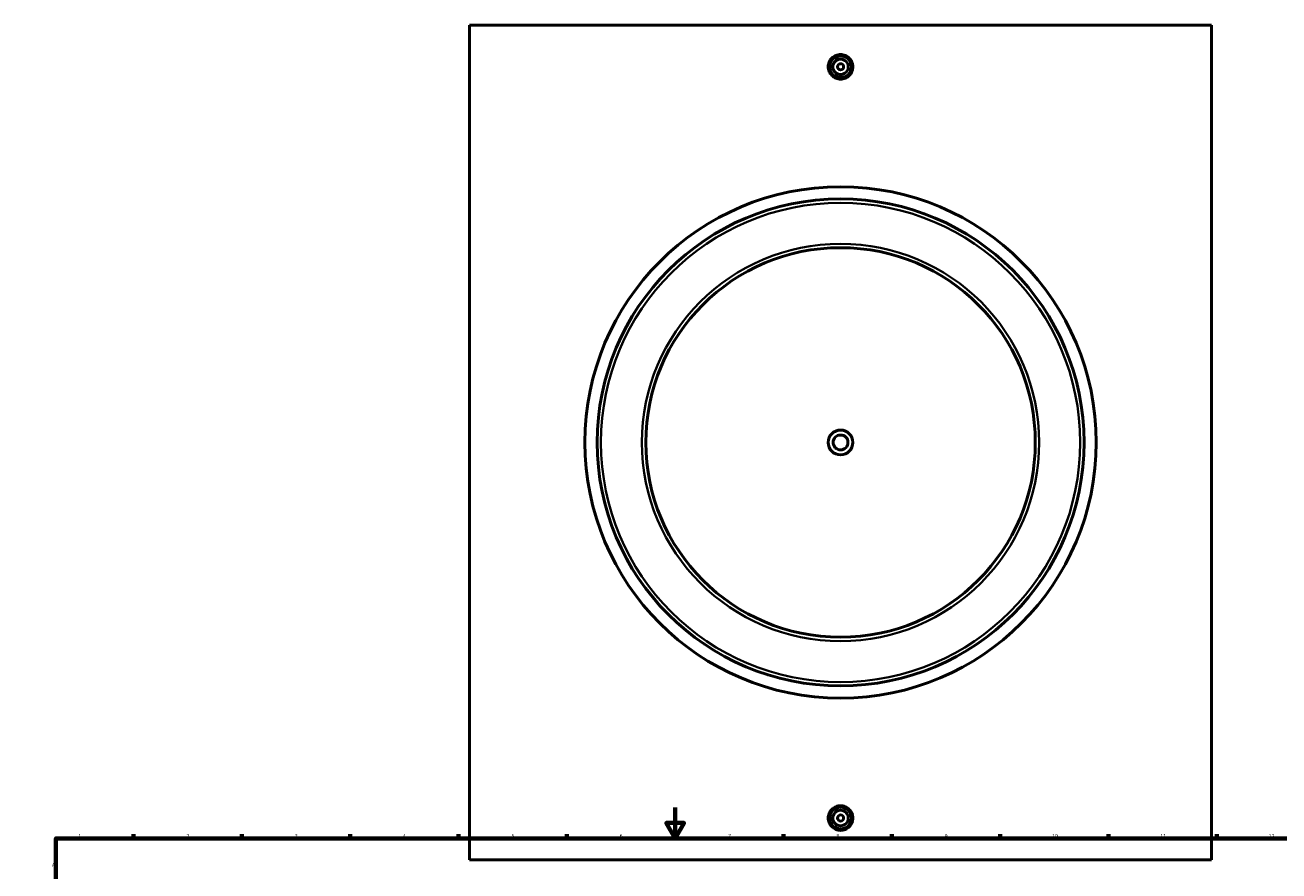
# Model space of a CAD drawing. Header units: millimetres. Extents: x -344 to 1553, y -395 to 1137.
# Tile 3 of 5: x 0 to 811, y 553 to 1100. Entities that reach past the tile are written whole.
import ezdxf

# ---------------------------------------------------------------- set-up
doc = ezdxf.new("R2010")
doc.units = ezdxf.units.MM
for name, color, linetype, lineweight in [('Border (ANSI)', 7, 'Continuous', 70), ('Visible (ANSI)', 7, 'Continuous', 50), ('Visible Narrow (ANSI)', 7, 'Continuous', 35)]:
    doc.layers.add(name, color=color, linetype=linetype, lineweight=lineweight)
doc.styles.add('Note Text (ANSI)', font='tahoma.ttf')

# ---------------------------------------------------------------- blocks, each defined once
blk = doc.blocks.new('Borders Default Border')
at = {"layer": 'Border (ANSI)'}
for p, q in [((70.08, 574), (70.08, 576.8)), ((140.17, 574), (140.17, 576.8)), ((210.25, 574), (210.25, 576.8)), ((280.33, 574), (280.33, 576.8)), ((350.42, 574), (350.42, 576.8)), ((490.58, 574), (490.58, 576.8)), ((560.67, 574), (560.67, 576.8)), ((630.75, 574), (630.75, 576.8)), ((700.83, 574), (700.83, 576.8)), ((770.92, 574), (770.92, 576.8)), ((20, 519.75), (17.2, 519.75)), ((821, 519.75), (823.8, 519.75)), ((20, 445.5), (17.2, 445.5)), ((821, 445.5), (823.8, 445.5)), ((20, 371.25), (17.2, 371.25)), ((821, 371.25), (823.8, 371.25)), ((20, 222.75), (17.2, 222.75)), ((821, 222.75), (823.8, 222.75)), ((20, 148.5), (17.2, 148.5)), ((821, 148.5), (823.8, 148.5)), ((20, 74.25), (17.2, 74.25)), ((821, 74.25), (823.8, 74.25)), ((70.08, 20), (70.08, 17.2)), ((140.17, 20), (140.17, 17.2)), ((210.25, 20), (210.25, 17.2)), ((280.33, 20), (280.33, 17.2)), ((350.42, 20), (350.42, 17.2)), ((490.58, 20), (490.58, 17.2)), ((560.67, 20), (560.67, 17.2)), ((630.75, 20), (630.75, 17.2)), ((700.83, 20), (700.83, 17.2)), ((770.92, 20), (770.92, 17.2))]:
    blk.add_line(p, q, dxfattribs=at)
at = {"layer": 'Border (ANSI)', "flags": 128}
for points in [[(420.5, 594), (420.5, 574), (414.73, 584), (426.27, 584), (420.5, 574)], [(20, 20), (20, 574), (821, 574), (821, 20), (20, 20)], [(0, 297), (20, 297), (10, 302.77), (10, 291.23), (20, 297)], [(841, 297), (821, 297), (831, 302.77), (831, 291.23), (821, 297)], [(420.5, 0), (420.5, 20), (414.73, 10), (426.27, 10), (420.5, 20)]]:
    blk.add_lwpolyline(points, dxfattribs=at)
at = {"layer": 'Border (ANSI)', "color": 5, "true_color": 0x0000ff, "char_height": 2.4, "attachment_point": 7, "style": 'Note Text (ANSI)'}
for s, insert in [('1', (34.5, 574.4)), ('2', (104.4, 574.4)), ('3', (174.46, 574.35)), ('4', (244.45, 574.4)), ('5', (314.67, 574.35)), ('6', (384.69, 574.35)), ('7', (454.8, 574.4)), ('8', (524.84, 574.35)), ('9', (594.92, 574.35)), ('10', (664.35, 574.35)), ('11', (734.43, 574.4)), ('12', (804.52, 574.4)), ('A', (17.38, 555.68)), ('A', (821.58, 555.68)), ('B', (17.67, 481.43)), ('B', (821.87, 481.43)), ('C', (17.51, 407.13)), ('C', (821.71, 407.13)), ('D', (17.52, 332.93)), ('D', (821.72, 332.93)), ('E', (17.71, 258.68)), ('E', (821.91, 258.68)), ('F', (17.78, 184.43)), ('F', (821.98, 184.43)), ('G', (17.4, 110.13)), ('G', (821.6, 110.13)), ('H', (17.53, 35.93)), ('H', (821.73, 35.93)), ('1', (34.5, 17.2)), ('2', (104.4, 17.2)), ('3', (174.46, 17.15)), ('4', (244.45, 17.2)), ('5', (314.67, 17.15)), ('6', (384.69, 17.15)), ('7', (454.8, 17.2)), ('8', (524.84, 17.15)), ('9', (594.92, 17.15)), ('10', (664.35, 17.15)), ('11', (734.43, 17.2)), ('12', (804.52, 17.2))]:
    blk.add_mtext(s, dxfattribs=dict(at, insert=insert))

msp = doc.modelspace()

# ---------------------------------------------------------------- linework, layer by layer
at = {"layer": 'Visible (ANSI)'}
for p, q in [((287.53, 560.16), (287.53, 1100.16)), ((767.53, 1100.16), (287.53, 1100.16)), ((767.53, 1100.16), (767.53, 560.16)), ((287.53, 560.16), (767.53, 560.16))]:
    msp.add_line(p, q, dxfattribs=at)
for centre, radius in [((527.53, 1073.16), 7), ((527.53, 1073.16), 5), ((527.53, 1073.16), 2), ((527.53, 830.16), 165.38), ((527.53, 830.16), 157.5), ((527.53, 830.16), 126), ((527.53, 830.16), 8), ((527.53, 830.16), 4.8), ((527.53, 587.16), 7), ((527.53, 587.16), 5), ((527.53, 587.16), 2)]:
    msp.add_circle(centre, radius, dxfattribs=at)
for points, knots in [([(535.51, 1073.16), (535.51, 1072.16), (535.31, 1071.09), (534.5, 1069.13), (533.88, 1068.23), (532.46, 1066.82), (531.57, 1066.2), (529.6, 1065.39), (528.53, 1065.19), (526.53, 1065.19), (525.46, 1065.39), (523.5, 1066.2), (522.6, 1066.82), (521.18, 1068.23), (520.57, 1069.13), (519.75, 1071.09), (519.55, 1072.16), (519.55, 1073.16), (519.55, 1074.16), (519.75, 1075.23), (520.57, 1077.2), (521.18, 1078.09), (522.6, 1079.51), (523.5, 1080.12), (525.46, 1080.93), (526.53, 1081.13), (528.53, 1081.13), (529.6, 1080.93), (531.57, 1080.12), (532.46, 1079.51), (533.88, 1078.09), (534.5, 1077.2), (535.31, 1075.23), (535.51, 1074.16), (535.51, 1073.16)], [2.403827, 2.403827, 2.403827, 2.403827, 2.70435, 2.70435, 3.004874, 3.004874, 3.305307, 3.305307, 3.605741, 3.605741, 3.906174, 3.906174, 4.206607, 4.206607, 4.507131, 4.507131, 4.807654, 4.807654, 4.807654, 5.108177, 5.108177, 5.408701, 5.408701, 5.709134, 5.709134, 6.009568, 6.009568, 6.310001, 6.310001, 6.610434, 6.610434, 6.910958, 6.910958, 7.211481, 7.211481, 7.211481, 7.211481]), ([(535.51, 587.16), (535.51, 586.16), (535.31, 585.09), (534.5, 583.13), (533.88, 582.23), (532.46, 580.82), (531.57, 580.2), (529.6, 579.39), (528.53, 579.19), (526.53, 579.19), (525.46, 579.39), (523.5, 580.2), (522.6, 580.82), (521.18, 582.23), (520.57, 583.13), (519.75, 585.09), (519.55, 586.16), (519.55, 588.16), (519.75, 589.23), (520.57, 591.2), (521.18, 592.09), (522.6, 593.51), (523.5, 594.12), (525.46, 594.93), (526.53, 595.13), (528.53, 595.13), (529.6, 594.93), (531.57, 594.12), (532.46, 593.51), (533.88, 592.09), (534.5, 591.2), (535.31, 589.23), (535.51, 588.16), (535.51, 587.16)], [0, 0, 0, 0, 0.300523, 0.300523, 0.601047, 0.601047, 0.90148, 0.90148, 1.201914, 1.201914, 1.502347, 1.502347, 1.80278, 1.80278, 2.103304, 2.103304, 2.403827, 2.403827, 2.70435, 2.70435, 3.004874, 3.004874, 3.305307, 3.305307, 3.605741, 3.605741, 3.906174, 3.906174, 4.206607, 4.206607, 4.507131, 4.507131, 4.807654, 4.807654, 4.807654, 4.807654])]:
    msp.add_open_spline(points, degree=3, knots=knots, dxfattribs=at)
at = {"layer": 'Visible Narrow (ANSI)'}
for radius in [155, 128.5]:
    msp.add_circle((527.53, 830.16), radius, dxfattribs=at)

# ---------------------------------------------------------------- block references
msp.add_blockref('Borders Default Border', (0, 0))

doc.saveas('drawing.dxf')
